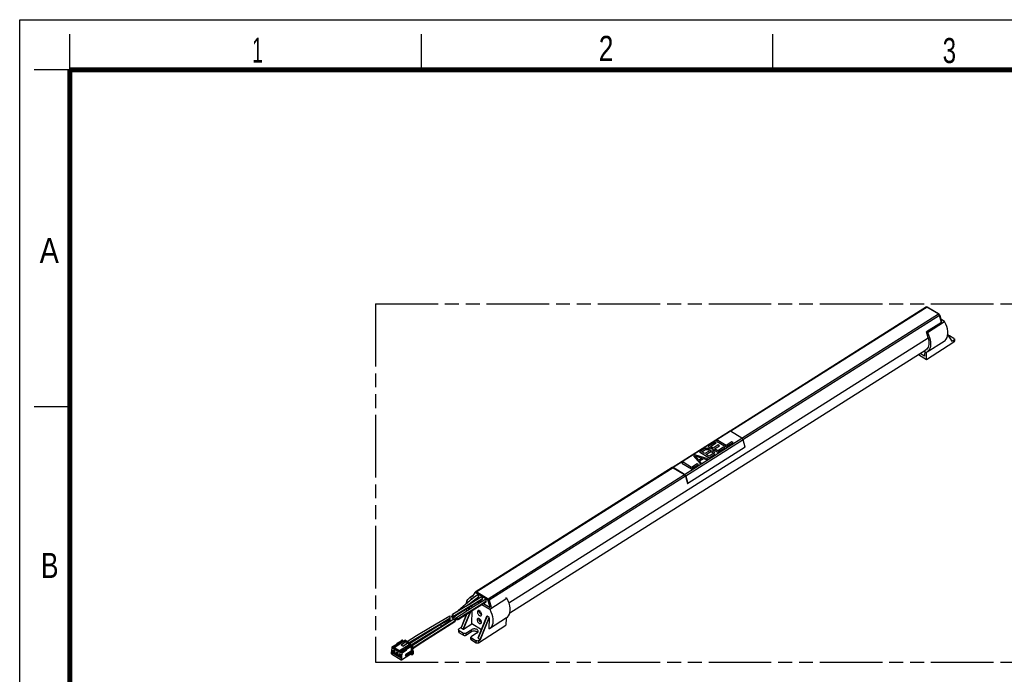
# Model space of a CAD drawing. Header units: millimetres. Extents: x 0 to 210, y 0 to 297.
# Tile 3 of 10: x 0 to 137, y 206 to 297. Entities that reach past the tile are written whole.
import ezdxf

# ---------------------------------------------------------------- set-up
doc = ezdxf.new("R2010")
doc.units = ezdxf.units.MM
doc.header["$LTSCALE"] = 19.36
doc.linetypes.add('PHANTOM', pattern=[0.8, 0.45, -0.05, 0.1, -0.05, 0.1, -0.05])
doc.layers.get('0').update_dxf_attribs({"linetype": 'CONTINUOUS'})
doc.layers.add('DEFAULT_3', color=7, linetype='PHANTOM')
doc.styles.add('TEXTSTYLE_2', font='txt', dxfattribs={"width": 0.75})

msp = doc.modelspace()

# ---------------------------------------------------------------- linework, layer by layer
at = {"color": 2, "linetype": 'Continuous'}
for p, q in [((0, 0), (0, 297)), ((0, 297), (210, 297)), ((7, 290), (7, 295)), ((56, 290), (56, 295)), ((105, 290), (105, 295)), ((7, 290), (2, 290)), ((7, 243), (2, 243))]:
    msp.add_line(p, q, dxfattribs=at)
at = {"color": 7, "linetype": 'Continuous'}
for p, q in [((126.446, 256.946), (99.037, 239.597)), ((126.448, 256.948), (126.46, 256.952)), ((126.46, 256.952), (126.47, 256.949)), ((126.471, 256.948), (128.132, 255.946)), ((126.494, 256.915), (126.504, 256.886)), ((128.162, 255.924), (128.132, 255.946)), ((128.261, 255.771), (128.249, 255.807)), ((128.261, 255.771), (128.521, 254.818)), ((128.493, 254.758), (126.411, 253.44)), ((126.543, 253.361), (128.945, 254.881)), ((128.945, 254.881), (128.417, 255.2)), ((128.482, 254.864), (128.486, 254.849)), ((68.205, 215.618), (126.639, 252.605)), ((126.543, 253.361), (126.411, 253.44)), ((126.639, 252.605), (126.411, 253.44)), ((129.379, 253.011), (129.976, 252.145)), ((130.251, 252.515), (129.615, 252.899)), ((126.408, 249.603), (130.252, 252.036)), ((126.505, 250.64), (128.907, 252.16)), ((129.97, 252.127), (130.261, 252.311)), ((130.324, 252.406), (130.315, 252.13)), ((68.33, 214.223), (126.321, 250.929)), ((125.291, 250.277), (126.408, 249.603)), ((126.163, 250.032), (125.518, 250.421)), ((126.191, 250.847), (126.163, 250.032)), ((126.408, 249.603), (126.442, 250.603)), ((126.506, 250.641), (126.442, 250.603)), ((90.966, 234.516), (98.973, 239.585)), ((99.046, 239.597), (99.014, 239.598)), ((100.688, 238.621), (99.117, 239.57)), ((101.142, 237.347), (100.857, 238.389)), ((101.142, 237.347), (93.135, 232.279)), ((90.979, 234.497), (63.518, 217.115)), ((90.922, 234.461), (90.935, 234.483)), ((90.935, 234.483), (90.954, 234.507)), ((90.954, 234.507), (90.966, 234.517)), ((91.039, 234.529), (91.073, 234.519)), ((91.073, 234.519), (91.11, 234.501)), ((92.681, 233.553), (91.11, 234.501)), ((91.11, 234.483), (92.681, 233.534)), ((92.834, 233.324), (93.119, 232.282)), ((92.85, 233.321), (93.135, 232.279)), ((93.119, 232.282), (93.135, 232.279)), ((63.131, 216.46), (63.483, 217.08)), ((63.493, 217.094), (63.515, 217.113)), ((62.684, 215.408), (63.314, 215.925)), ((63.789, 216.686), (63.101, 216.173)), ((64.327, 216.415), (63.124, 215.673)), ((63.27, 215.38), (64.502, 216.139)), ((63.314, 215.925), (63.969, 216.413)), ((63.796, 216.69), (63.789, 216.686)), ((63.998, 216.478), (63.996, 216.506)), ((63.996, 216.46), (63.998, 216.478)), ((64.444, 216.388), (64.417, 216.407)), ((64.533, 216.206), (64.532, 216.234)), ((64.532, 216.188), (64.533, 216.206)), ((64.911, 216.055), (64.888, 216.06)), ((65.051, 215.87), (65.044, 215.9)), ((65.052, 215.841), (65.051, 215.87)), ((65.051, 215.824), (65.052, 215.841)), ((60.371, 213.642), (61.317, 214.204)), ((61.317, 214.204), (63.27, 215.38)), ((60.384, 213.239), (54.734, 209.617)), ((56.206, 210.167), (60.689, 213.046)), ((59.981, 213.791), (57.256, 212.177)), ((57.383, 211.873), (59.347, 213.037)), ((59.119, 212.902), (58.601, 212.548)), ((59.347, 213.037), (60.023, 213.436)), ((60.019, 213.239), (60.019, 213.262)), ((60.028, 213.468), (60.029, 213.488)), ((60.26, 213.728), (60.263, 213.755)), ((60.262, 213.691), (60.26, 213.728)), ((60.271, 213.652), (60.262, 213.691)), ((60.263, 213.755), (60.271, 213.774)), ((60.271, 213.774), (60.281, 213.787)), ((60.332, 213.831), (60.281, 213.787)), ((60.319, 213.915), (60.318, 213.943)), ((60.322, 213.885), (60.319, 213.915)), ((60.333, 213.998), (60.338, 214.002)), ((60.35, 213.754), (60.335, 213.82)), ((60.357, 213.427), (60.461, 213.512)), ((60.359, 213.43), (60.357, 213.427)), ((60.363, 213.677), (60.361, 213.696)), ((60.361, 213.627), (60.362, 213.594)), ((60.362, 213.594), (60.363, 213.561)), ((60.363, 213.5), (60.363, 213.473)), ((60.373, 213.645), (60.371, 213.643)), ((60.378, 213.714), (60.377, 213.694)), ((60.385, 213.24), (60.384, 213.239)), ((60.461, 213.512), (61.179, 214.122)), ((60.731, 213.461), (60.737, 213.464)), ((60.74, 213.125), (60.738, 213.146)), ((64.158, 213.104), (64.087, 213.164)), ((64.103, 213.102), (64.301, 212.964)), ((64.338, 212.981), (64.158, 213.104)), ((64.301, 212.964), (64.371, 212.927)), ((64.369, 212.965), (64.338, 212.981)), ((57.883, 212.096), (55.467, 210.594)), ((58.601, 212.548), (57.883, 212.096)), ((52.201, 209.405), (53.578, 210.276)), ((52.609, 209.991), (53.17, 210.346)), ((53.238, 210.305), (52.677, 209.95)), ((53.431, 210.31), (52.726, 209.864)), ((53.17, 210.346), (53.261, 210.413)), ((53.17, 210.346), (53.238, 210.305)), ((53.835, 210.178), (53.192, 209.717)), ((53.234, 210.395), (53.261, 210.413)), ((53.431, 210.31), (53.238, 210.305)), ((53.356, 210.437), (53.261, 210.413)), ((53.356, 210.437), (53.526, 210.334)), ((53.413, 209.584), (54.055, 210.045)), ((53.431, 210.31), (53.526, 210.334)), ((53.526, 210.334), (53.523, 210.241)), ((53.578, 210.276), (53.58, 210.331)), ((53.792, 210.147), (53.578, 210.276)), ((53.58, 210.331), (53.692, 210.402)), ((54.31, 209.891), (53.58, 210.331)), ((54.422, 209.962), (53.692, 210.402)), ((54.053, 209.99), (54.055, 210.045)), ((55.467, 210.594), (54.421, 209.94)), ((54.616, 209.676), (55.635, 210.313)), ((54.876, 209.319), (56.206, 210.167)), ((51.82, 208.509), (51.828, 208.802)), ((51.894, 208.904), (51.828, 208.802)), ((51.828, 208.766), (51.828, 208.802)), ((51.828, 208.766), (53.185, 207.947)), ((51.894, 208.904), (51.912, 209.451)), ((53.285, 208.064), (51.894, 208.904)), ((51.921, 209.47), (52.562, 209.876)), ((51.948, 209.467), (52.083, 209.385)), ((52.083, 209.385), (52.079, 209.275)), ((52.096, 209.304), (52.079, 209.275)), ((53.131, 208.64), (52.079, 209.275)), ((52.724, 209.791), (52.083, 209.385)), ((52.084, 208.883), (52.09, 209.067)), ((52.1, 208.893), (52.084, 208.883)), ((52.253, 208.781), (52.084, 208.883)), ((52.09, 209.067), (52.259, 208.964)), ((52.096, 209.304), (52.167, 209.349)), ((52.168, 209.261), (52.096, 209.304)), ((52.1, 208.893), (52.105, 209.066)), ((52.254, 208.8), (52.1, 208.893)), ((52.165, 209.256), (52.168, 209.348)), ((52.165, 209.256), (52.894, 208.815)), ((52.201, 209.405), (52.168, 209.348)), ((52.168, 209.348), (52.897, 208.907)), ((52.201, 209.405), (52.93, 208.964)), ((52.259, 208.964), (52.253, 208.781)), ((52.508, 208.627), (52.514, 208.811)), ((52.514, 208.811), (52.683, 208.708)), ((52.524, 208.637), (52.529, 208.81)), ((52.557, 209.967), (52.554, 209.876)), ((52.557, 209.967), (52.609, 209.991)), ((52.724, 209.791), (52.588, 209.873)), ((52.677, 209.95), (52.609, 209.991)), ((52.677, 209.95), (52.726, 209.864)), ((52.683, 208.708), (52.677, 208.525)), ((52.724, 209.791), (52.726, 209.864)), ((52.894, 208.815), (52.897, 208.907)), ((52.94, 208.791), (52.894, 208.815)), ((52.897, 208.907), (52.93, 208.964)), ((52.93, 208.964), (54.308, 209.836)), ((53.613, 209.217), (52.94, 208.791)), ((53.132, 208.678), (52.942, 208.793)), ((53.131, 208.64), (53.135, 208.75)), ((53.775, 209.156), (53.135, 208.75)), ((53.27, 208.669), (53.135, 208.75)), ((53.413, 209.584), (53.192, 209.717)), ((53.413, 209.584), (54.053, 209.99)), ((53.611, 209.161), (53.567, 209.188)), ((53.611, 209.161), (53.723, 209.232)), ((53.611, 209.161), (53.613, 209.217)), ((53.725, 209.287), (53.723, 209.232)), ((54.414, 209.723), (53.725, 209.287)), ((53.775, 209.156), (53.778, 209.229)), ((53.775, 209.156), (53.911, 209.074)), ((53.778, 209.229), (53.83, 209.254)), ((53.83, 209.254), (54.391, 209.608)), ((53.83, 209.254), (53.898, 209.213)), ((54.566, 208.89), (53.846, 208.434)), ((54.459, 209.568), (53.898, 209.213)), ((53.898, 209.213), (53.947, 209.127)), ((53.924, 208.199), (54.645, 208.655)), ((54.651, 208.839), (53.93, 208.383)), ((53.944, 209.017), (53.947, 209.127)), ((54.652, 209.573), (53.947, 209.127)), ((54.308, 209.836), (54.053, 209.99)), ((54.308, 209.836), (54.31, 209.891)), ((54.31, 209.891), (54.422, 209.962)), ((54.442, 209.65), (54.368, 209.695)), ((54.391, 209.608), (54.482, 209.675)), ((54.391, 209.608), (54.459, 209.568)), ((54.422, 209.962), (54.414, 209.723)), ((54.455, 209.658), (54.482, 209.675)), ((54.652, 209.573), (54.459, 209.568)), ((54.577, 209.699), (54.482, 209.675)), ((54.582, 209.367), (54.566, 208.89)), ((54.651, 208.839), (54.566, 208.89)), ((54.577, 209.699), (54.747, 209.597)), ((54.712, 209.102), (54.58, 209.041)), ((54.58, 209.041), (54.702, 208.826)), ((54.582, 209.367), (54.742, 209.469)), ((54.582, 209.367), (54.684, 209.306)), ((54.645, 208.655), (54.651, 208.839)), ((54.652, 209.573), (54.747, 209.597)), ((54.702, 208.826), (54.689, 208.423)), ((54.702, 208.826), (54.863, 208.928)), ((54.717, 209.249), (54.712, 209.102)), ((54.712, 209.102), (54.872, 209.203)), ((54.747, 209.597), (54.742, 209.469)), ((54.844, 209.407), (54.742, 209.469)), ((54.863, 208.928), (54.751, 209.124)), ((54.863, 208.928), (54.849, 208.524)), ((54.877, 209.35), (54.872, 209.203)), ((51.818, 208.511), (51.82, 208.509)), ((51.82, 208.509), (53.176, 207.69)), ((52.524, 208.637), (52.508, 208.627)), ((52.677, 208.525), (52.508, 208.627)), ((52.678, 208.544), (52.524, 208.637)), ((52.932, 208.371), (52.938, 208.555)), ((52.948, 208.381), (52.932, 208.371)), ((53.101, 208.269), (52.932, 208.371)), ((52.938, 208.555), (53.107, 208.452)), ((52.948, 208.381), (52.953, 208.554)), ((53.102, 208.288), (52.948, 208.381)), ((53.107, 208.452), (53.101, 208.269)), ((53.185, 207.947), (53.176, 207.69)), ((53.176, 207.69), (53.209, 207.672)), ((53.218, 207.962), (53.185, 207.947)), ((53.209, 207.672), (54.554, 208.523)), ((53.218, 207.962), (53.209, 207.672)), ((53.218, 207.962), (53.285, 208.064)), ((53.285, 208.064), (53.303, 208.611)), ((53.867, 208.191), (53.782, 208.242)), ((53.904, 208.36), (53.93, 208.383)), ((54.619, 208.39), (54.478, 208.475)), ((54.556, 208.599), (54.554, 208.523)), ((54.638, 208.382), (54.619, 208.39)), ((54.671, 208.385), (54.831, 208.486))]:
    msp.add_line(p, q, dxfattribs=at)
at = {"color": 9, "linetype": 'Continuous'}
for p, q in [((126.504, 256.886), (99.132, 239.561)), ((128.075, 255.938), (126.504, 256.886)), ((100.701, 238.611), (128.075, 255.938)), ((128.228, 255.727), (100.841, 238.392)), ((128.108, 255.914), (128.075, 255.938)), ((128.493, 254.758), (128.228, 255.727)), ((128.527, 254.836), (128.517, 254.829)), ((129.376, 252.988), (129.97, 252.127)), ((130.252, 252.036), (130.261, 252.311)), ((99.117, 239.57), (91.11, 234.501)), ((92.681, 233.553), (100.688, 238.621)), ((100.857, 238.389), (92.85, 233.321)), ((91.11, 234.483), (63.723, 217.148)), ((65.294, 216.199), (92.681, 233.534)), ((92.834, 233.324), (65.447, 215.988)), ((65.204, 216.061), (63.493, 217.094)), ((63.723, 217.148), (65.294, 216.199)), ((63.998, 216.478), (63.386, 216.024)), ((64.533, 216.206), (63.532, 215.587)), ((65.287, 215.951), (65.545, 215.01)), ((65.447, 215.988), (65.709, 215.03)), ((61.451, 214.331), (60.377, 213.694)), ((61.838, 211.959), (62.837, 214.41)), ((61.873, 211.961), (62.884, 214.44)), ((62.705, 215.04), (62.526, 214.601)), ((62.715, 215.046), (62.536, 214.607)), ((63.049, 214.931), (63.085, 215.02)), ((60.029, 213.488), (58.559, 212.618)), ((60.352, 213.44), (60.359, 213.643)), ((60.361, 213.696), (60.369, 213.953)), ((60.971, 213.98), (60.363, 213.473)), ((60.726, 213.303), (60.731, 213.461)), ((61.038, 214.038), (60.971, 213.98)), ((62.324, 214.086), (61.533, 212.143)), ((62.314, 214.08), (61.534, 212.165)), ((65.154, 213.77), (63.907, 210.71)), ((65.136, 213.744), (63.908, 210.732)), ((64.212, 210.525), (65.459, 213.586)), ((64.248, 210.527), (65.475, 213.539)), ((56.757, 211.546), (55.207, 210.607)), ((58.559, 212.618), (56.757, 211.546)), ((58.807, 212.338), (57.279, 211.381)), ((58.807, 212.338), (58.804, 212.373)), ((61.253, 211.778), (61.243, 211.502)), ((63.01, 211.624), (63.019, 211.899)), ((55.207, 210.607), (54.294, 210.039)), ((61.879, 211.118), (61.889, 211.394)), ((62.218, 211.393), (62.209, 211.117)), ((62.991, 210.728), (62.982, 210.453)), ((63.618, 210.069), (63.627, 210.344)), ((63.957, 210.343), (63.948, 210.068)), ((52.588, 209.873), (51.948, 209.467)), ((53.27, 208.669), (53.911, 209.074)), ((53.944, 209.017), (53.303, 208.611)), ((54.684, 209.306), (54.844, 209.407)), ((54.877, 209.35), (54.717, 209.249)), ((53.846, 208.434), (53.93, 208.383)), ((54.689, 208.423), (54.849, 208.524))]:
    msp.add_line(p, q, dxfattribs=at)
at = {"color": 150, "linetype": 'Continuous', "true_color": 0x3366ff}
for p, q in [((96.944, 238.059), (95.983, 237.451)), ((96.316, 237.448), (97.117, 237.955)), ((97.386, 237.661), (96.692, 237.221)), ((96.865, 237.117), (97.559, 237.556)), ((97.117, 237.955), (96.944, 238.059)), ((97.318, 238.296), (97.158, 238.195)), ((97.158, 238.195), (98.514, 237.375)), ((98.501, 237.581), (97.318, 238.296)), ((97.559, 237.556), (97.386, 237.661)), ((99.302, 238.088), (98.501, 237.581)), ((98.514, 237.375), (99.475, 237.983)), ((99.475, 237.983), (99.302, 238.088)), ((94.142, 236.286), (93.928, 236.15)), ((93.928, 236.15), (94.858, 235.061)), ((95.925, 235.737), (94.142, 236.286)), ((94.15, 236.148), (95.17, 235.83)), ((94.689, 235.526), (94.15, 236.148)), ((95.423, 237.096), (94.782, 236.691)), ((94.782, 236.691), (96.139, 235.872)), ((95.115, 236.688), (95.623, 237.009)), ((95.52, 236.444), (95.115, 236.688)), ((95.585, 237.163), (95.423, 237.096)), ((96.027, 236.765), (95.52, 236.444)), ((95.778, 237.179), (95.585, 237.163)), ((95.623, 237.009), (95.731, 237.042)), ((95.693, 236.339), (96.2, 236.66)), ((96.126, 236.078), (95.693, 236.339)), ((95.731, 237.042), (95.843, 237.041)), ((95.974, 237.16), (95.778, 237.179)), ((95.843, 237.041), (95.956, 237.006)), ((95.956, 237.006), (96.014, 236.971)), ((96.087, 237.124), (95.974, 237.16)), ((95.983, 237.451), (97.34, 236.632)), ((96.014, 236.971), (96.074, 236.901)), ((96.078, 236.833), (96.027, 236.765)), ((96.074, 236.901), (96.078, 236.833)), ((96.203, 237.055), (96.087, 237.124)), ((96.633, 236.399), (96.126, 236.078)), ((96.139, 235.872), (96.779, 236.277)), ((96.2, 236.66), (96.309, 236.693)), ((96.263, 236.985), (96.203, 237.055)), ((96.298, 236.865), (96.263, 236.985)), ((96.273, 236.814), (96.298, 236.865)), ((96.356, 236.83), (96.273, 236.814)), ((96.309, 236.693), (96.42, 236.692)), ((96.692, 237.221), (96.316, 237.448)), ((96.551, 236.811), (96.356, 236.83)), ((96.42, 236.692), (96.533, 236.657)), ((96.533, 236.657), (96.62, 236.605)), ((96.665, 236.776), (96.551, 236.811)), ((96.62, 236.605), (96.68, 236.535)), ((96.684, 236.467), (96.633, 236.399)), ((96.809, 236.689), (96.665, 236.776)), ((96.68, 236.535), (96.684, 236.467)), ((96.779, 236.277), (96.884, 236.379)), ((96.869, 236.619), (96.809, 236.689)), ((97.327, 236.838), (96.865, 237.117)), ((96.904, 236.499), (96.869, 236.619)), ((96.884, 236.379), (96.904, 236.499)), ((98.128, 237.345), (97.327, 236.838)), ((97.34, 236.632), (98.301, 237.24)), ((98.301, 237.24), (98.128, 237.345)), ((92.487, 235.238), (92.327, 235.137)), ((92.327, 235.137), (93.683, 234.317)), ((93.67, 234.523), (92.487, 235.238)), ((94.471, 235.03), (93.67, 234.523)), ((93.683, 234.317), (94.644, 234.926)), ((94.644, 234.926), (94.471, 235.03)), ((95.17, 235.83), (94.689, 235.526)), ((94.778, 235.439), (95.312, 235.777)), ((95.018, 235.162), (94.778, 235.439)), ((94.858, 235.061), (95.018, 235.162)), ((95.312, 235.777), (95.765, 235.635)), ((95.765, 235.635), (95.925, 235.737))]:
    msp.add_line(p, q, dxfattribs=at)
at = {"color": 6, "linetype": 'Continuous'}
for p, q in [((62.739, 216.352), (62.794, 216.385)), ((63.254, 216.676), (62.794, 216.385)), ((62.794, 216.385), (63.121, 216.188)), ((63.212, 216.43), (63.339, 216.353)), ((63.422, 216.006), (63.545, 215.932)), ((63.643, 216.17), (63.788, 216.083)), ((63.859, 215.743), (64.108, 215.592)), ((64.102, 215.893), (64.351, 215.743)), ((64.664, 215.553), (65.586, 214.997)), ((65.524, 214.737), (67.926, 216.258)), ((67.748, 216.365), (67.926, 216.258)), ((62.7, 215.036), (62.521, 214.597)), ((63.085, 215.02), (62.879, 215.144)), ((63.024, 212.689), (63.087, 214.569)), ((64.113, 214.278), (64.081, 214.359)), ((64.422, 215.403), (65.524, 214.737)), ((65.524, 214.737), (65.693, 214.389)), ((65.693, 214.389), (65.823, 214.044)), ((62.309, 214.077), (61.527, 212.157)), ((63.901, 210.724), (65.14, 213.765)), ((64.369, 212.89), (64.305, 212.92)), ((64.406, 213.986), (64.342, 214.016)), ((65.459, 213.586), (65.154, 213.77)), ((65.475, 213.539), (65.422, 211.98)), ((67.887, 213.537), (65.484, 212.019)), ((65.823, 214.044), (65.916, 213.7)), ((65.916, 213.7), (65.968, 213.367)), ((65.977, 213.052), (65.946, 212.763)), ((65.968, 213.367), (65.977, 213.052)), ((67.825, 213.501), (67.791, 212.5)), ((67.825, 213.501), (67.888, 213.538)), ((61.18, 211.887), (61.17, 211.612)), ((61.534, 212.165), (61.243, 211.981)), ((61.243, 211.502), (61.879, 211.118)), ((61.253, 211.778), (61.889, 211.394)), ((61.533, 212.143), (61.838, 211.959)), ((61.873, 211.961), (63.024, 212.689)), ((62.209, 211.117), (63.01, 211.624)), ((62.218, 211.393), (63.019, 211.899)), ((63.782, 211.439), (62.982, 210.932)), ((64.37, 211.876), (63.024, 212.689)), ((63.924, 211.633), (63.925, 211.652)), ((63.948, 210.068), (67.791, 212.5)), ((65.486, 212.018), (65.422, 211.98)), ((65.609, 212.112), (65.486, 212.018)), ((65.946, 212.763), (65.872, 212.507)), ((62.909, 210.562), (62.918, 210.837)), ((62.982, 210.453), (63.618, 210.069)), ((62.991, 210.728), (63.627, 210.344)), ((63.907, 210.71), (64.212, 210.525)), ((63.957, 210.343), (64.248, 210.527))]:
    msp.add_line(p, q, dxfattribs=at)
at = {"color": 7, "linetype": 'Continuous', "const_width": 0.7}
for points in [[(7, 7), (7, 290)], [(7, 290), (203, 290)]]:
    msp.add_lwpolyline(points, dxfattribs=at)
at = {"color": 7, "linetype": 'Continuous'}
for points in [[(126.47, 256.949), (126.472, 256.948), (126.483, 256.935), (126.494, 256.915)], [(128.212, 255.871), (128.188, 255.899), (128.162, 255.924)], [(128.249, 255.807), (128.232, 255.84), (128.212, 255.871)], [(128.908, 252.161), (129.031, 252.256), (129.18, 252.431), (129.293, 252.65), (129.367, 252.907), (129.399, 253.196), (129.389, 253.51), (129.337, 253.844), (129.245, 254.188), (129.114, 254.533), (128.945, 254.881)], [(126.639, 252.605), (126.7, 252.361), (126.737, 252.127), (126.749, 251.901), (126.737, 251.689), (126.701, 251.494), (126.642, 251.319), (126.56, 251.166), (126.456, 251.038), (126.322, 250.93)], [(126.543, 253.361), (126.712, 253.012), (126.843, 252.667), (126.935, 252.323), (126.987, 251.99), (126.997, 251.676), (126.965, 251.387), (126.891, 251.13), (126.778, 250.91), (126.629, 250.736), (126.506, 250.641)], [(129.428, 252.94), (129.449, 252.941), (129.509, 252.937), (129.564, 252.922), (129.615, 252.899)], [(130.251, 252.515), (130.291, 252.483), (130.315, 252.45), (130.324, 252.413), (130.324, 252.406)], [(130.252, 252.036), (130.288, 252.067), (130.309, 252.1), (130.315, 252.13)], [(130.324, 252.406), (130.318, 252.376), (130.297, 252.342), (130.261, 252.311)], [(99.014, 239.598), (98.985, 239.591), (98.973, 239.585)], [(99.117, 239.57), (99.08, 239.588), (99.046, 239.597)], [(100.76, 238.561), (100.726, 238.594), (100.688, 238.621)], [(100.819, 238.48), (100.792, 238.523), (100.76, 238.561)], [(100.857, 238.389), (100.841, 238.436), (100.819, 238.48)], [(90.966, 234.517), (90.978, 234.523), (91.007, 234.53), (91.039, 234.529)], [(91.015, 234.509), (90.989, 234.502), (90.979, 234.497)], [(91.11, 234.483), (91.076, 234.499), (91.045, 234.508), (91.018, 234.509)], [(92.681, 233.553), (92.719, 233.526), (92.753, 233.493), (92.785, 233.455)], [(92.8, 233.406), (92.775, 233.445), (92.746, 233.48), (92.715, 233.51), (92.681, 233.534)], [(92.785, 233.455), (92.812, 233.412), (92.834, 233.368), (92.85, 233.321)], [(92.834, 233.324), (92.819, 233.366), (92.8, 233.406)], [(63.483, 217.08), (63.484, 217.083), (63.486, 217.085), (63.487, 217.088), (63.489, 217.09), (63.491, 217.092), (63.493, 217.094)], [(63.515, 217.113), (63.543, 217.127), (63.58, 217.14)], [(63.58, 217.14), (63.624, 217.148), (63.672, 217.151), (63.723, 217.148)], [(63.124, 215.673), (61.19, 214.509), (60.338, 214.002)], [(64.847, 216.051), (63.267, 215.069), (60.737, 213.464)], [(63.101, 216.173), (62.167, 215.406), (61.197, 214.566), (60.99, 214.39)], [(61.114, 213.318), (63.463, 214.807), (65.021, 215.775)], [(63.832, 216.696), (63.812, 216.695), (63.796, 216.69)], [(63.956, 216.605), (63.932, 216.636), (63.906, 216.662), (63.879, 216.68), (63.854, 216.691), (63.832, 216.696)], [(63.996, 216.506), (63.989, 216.537), (63.975, 216.572), (63.956, 216.605)], [(63.969, 216.413), (63.975, 216.418), (63.985, 216.43), (63.992, 216.445), (63.996, 216.46)], [(64.347, 215.74), (64.21, 215.812), (64.058, 215.865)], [(64.417, 216.407), (64.392, 216.419), (64.369, 216.424), (64.349, 216.423), (64.332, 216.418), (64.327, 216.415)], [(64.532, 216.234), (64.525, 216.264), (64.511, 216.298), (64.493, 216.332), (64.47, 216.362), (64.444, 216.388)], [(64.502, 216.139), (64.51, 216.146), (64.52, 216.158), (64.528, 216.173), (64.532, 216.188)], [(64.888, 216.06), (64.868, 216.059), (64.851, 216.054), (64.847, 216.051)], [(64.963, 216.024), (64.936, 216.043), (64.911, 216.055)], [(65.012, 215.967), (64.988, 215.998), (64.963, 216.024)], [(65.044, 215.9), (65.03, 215.934), (65.012, 215.967)], [(65.021, 215.775), (65.029, 215.781), (65.039, 215.794), (65.047, 215.808), (65.051, 215.824)], [(58.776, 212.272), (59.545, 212.798), (60.013, 213.152)], [(60.023, 213.723), (60.019, 213.753), (60.011, 213.775), (60.001, 213.789), (59.99, 213.793), (59.981, 213.791)], [(60.019, 213.262), (60.019, 213.286), (60.018, 213.311), (60.017, 213.335), (60.017, 213.359), (60.016, 213.383), (60.014, 213.406), (60.013, 213.428)], [(60.013, 213.152), (60.015, 213.156), (60.016, 213.165), (60.017, 213.179), (60.018, 213.199)], [(60.018, 213.199), (60.019, 213.218), (60.019, 213.239)], [(60.028, 213.629), (60.027, 213.661), (60.025, 213.692), (60.023, 213.723)], [(60.023, 213.436), (60.023, 213.437), (60.025, 213.443), (60.027, 213.453), (60.028, 213.468)], [(60.03, 213.536), (60.029, 213.566), (60.029, 213.597), (60.028, 213.629)], [(60.029, 213.488), (60.029, 213.51), (60.03, 213.536)], [(60.301, 213.567), (60.285, 213.609), (60.271, 213.652)], [(60.281, 213.787), (60.295, 213.793), (60.31, 213.791), (60.324, 213.78), (60.338, 213.761), (60.348, 213.734), (60.356, 213.701)], [(60.352, 213.44), (60.345, 213.464), (60.334, 213.493), (60.301, 213.567)], [(60.318, 213.943), (60.321, 213.967), (60.326, 213.986), (60.333, 213.998)], [(60.335, 213.82), (60.328, 213.853), (60.322, 213.885)], [(60.338, 214.002), (60.341, 214.004), (60.35, 214.003), (60.359, 213.994), (60.365, 213.977), (60.369, 213.953)], [(60.361, 213.696), (60.357, 213.724), (60.35, 213.754)], [(60.357, 213.427), (60.357, 213.427), (60.354, 213.43), (60.352, 213.44)], [(60.363, 213.473), (60.362, 213.453), (60.36, 213.439), (60.359, 213.43)], [(60.371, 213.643), (60.371, 213.642), (60.369, 213.644), (60.367, 213.651), (60.365, 213.662), (60.363, 213.677)], [(60.363, 213.561), (60.363, 213.529), (60.363, 213.5)], [(60.369, 213.953), (60.371, 213.93), (60.373, 213.905)], [(60.373, 213.905), (60.374, 213.877), (60.376, 213.849)], [(60.377, 213.694), (60.376, 213.677), (60.375, 213.663), (60.374, 213.652), (60.373, 213.645)], [(60.376, 213.849), (60.377, 213.82), (60.377, 213.791), (60.378, 213.763), (60.378, 213.737), (60.378, 213.714)], [(60.738, 213.146), (60.73, 213.167), (60.717, 213.189), (60.697, 213.21), (60.672, 213.228), (60.643, 213.245), (60.61, 213.257), (60.574, 213.266), (60.538, 213.271), (60.503, 213.272), (60.469, 213.269), (60.438, 213.262), (60.41, 213.252), (60.385, 213.24)], [(60.688, 213.387), (60.689, 213.4), (60.693, 213.414)], [(60.726, 213.303), (60.713, 213.316), (60.703, 213.33), (60.696, 213.345), (60.691, 213.359), (60.688, 213.373), (60.688, 213.387)], [(60.689, 213.046), (60.698, 213.053), (60.716, 213.069), (60.729, 213.088), (60.737, 213.106), (60.74, 213.125)], [(60.693, 213.414), (60.699, 213.426), (60.707, 213.439), (60.718, 213.45), (60.731, 213.461)], [(60.997, 213.251), (60.965, 213.243), (60.93, 213.239), (60.893, 213.239), (60.855, 213.243), (60.818, 213.253), (60.783, 213.266), (60.753, 213.283), (60.726, 213.303)], [(60.737, 213.464), (60.755, 213.475), (60.783, 213.486), (60.814, 213.493)], [(60.814, 213.493), (60.848, 213.497), (60.883, 213.497), (60.92, 213.493), (60.956, 213.485), (60.99, 213.473), (61.02, 213.457), (61.047, 213.438), (61.067, 213.417), (61.082, 213.395), (61.091, 213.373), (61.093, 213.351)], [(61.042, 213.272), (61.026, 213.263), (60.997, 213.251)], [(61.093, 213.351), (61.09, 213.331), (61.082, 213.312), (61.068, 213.294), (61.05, 213.277), (61.042, 213.272)], [(57.256, 212.177), (55.305, 211.003), (54.019, 210.205)], [(54.333, 210.015), (55.451, 210.709), (57.383, 211.873)], [(55.635, 210.313), (57.238, 211.309), (58.776, 212.272)], [(51.912, 209.451), (51.914, 209.46), (51.917, 209.466), (51.921, 209.47)], [(51.921, 209.47), (51.923, 209.471), (51.93, 209.473), (51.938, 209.471), (51.948, 209.467)], [(52.588, 209.873), (52.579, 209.877), (52.571, 209.878), (52.564, 209.877), (52.562, 209.876)], [(53.27, 208.669), (53.279, 208.662), (53.287, 208.654), (53.293, 208.644), (53.299, 208.634), (53.302, 208.623), (53.303, 208.611)], [(53.944, 209.017), (53.943, 209.027), (53.94, 209.037), (53.935, 209.048), (53.929, 209.058), (53.921, 209.066), (53.911, 209.074)], [(54.684, 209.306), (54.693, 209.299), (54.7, 209.291), (54.707, 209.282), (54.712, 209.271), (54.715, 209.26), (54.717, 209.249)], [(54.877, 209.35), (54.876, 209.36), (54.873, 209.37), (54.868, 209.381), (54.862, 209.391), (54.854, 209.4), (54.844, 209.407)], [(53.797, 208.386), (53.779, 208.354), (53.767, 208.322), (53.763, 208.292), (53.765, 208.266), (53.775, 208.248), (53.782, 208.242)], [(53.846, 208.434), (53.819, 208.412), (53.797, 208.386)], [(53.867, 208.191), (53.861, 208.197), (53.85, 208.215), (53.847, 208.24), (53.852, 208.27), (53.864, 208.302), (53.882, 208.334), (53.904, 208.36)], [(53.924, 208.199), (53.898, 208.188), (53.877, 208.187), (53.867, 208.191)], [(54.671, 208.385), (54.668, 208.383), (54.655, 208.38), (54.638, 208.382)], [(54.689, 208.423), (54.686, 208.405), (54.679, 208.392), (54.671, 208.385)], [(54.831, 208.486), (54.838, 208.492), (54.845, 208.505), (54.849, 208.524)]]:
    msp.add_lwpolyline(points, dxfattribs=at)
at = {"color": 9, "linetype": 'Continuous'}
for points in [[(128.075, 255.938), (128.095, 255.948), (128.114, 255.951), (128.13, 255.947), (128.132, 255.946)], [(128.169, 255.848), (128.14, 255.884), (128.108, 255.914)], [(128.228, 255.727), (128.214, 255.768), (128.194, 255.81), (128.169, 255.848)], [(128.261, 255.771), (128.261, 255.767), (128.258, 255.754), (128.246, 255.74), (128.228, 255.727)], [(65.052, 215.841), (64.069, 215.232), (63.081, 214.613), (62.089, 213.985), (61.093, 213.351)], [(63.532, 215.587), (62.504, 214.962), (61.451, 214.331)], [(63.386, 216.024), (62.781, 215.537), (62.496, 215.295)], [(65.204, 216.061), (65.222, 216.049), (65.239, 216.034), (65.254, 216.017), (65.268, 215.997), (65.279, 215.975), (65.287, 215.951)], [(65.21, 216.057), (65.214, 216.082), (65.223, 216.11), (65.236, 216.137), (65.253, 216.162), (65.273, 216.183), (65.294, 216.199)], [(65.447, 215.988), (65.424, 215.976), (65.396, 215.965), (65.367, 215.957), (65.338, 215.951), (65.311, 215.95), (65.287, 215.951)], [(65.294, 216.199), (65.327, 216.176), (65.359, 216.145), (65.388, 216.11), (65.413, 216.071), (65.433, 216.03), (65.447, 215.988)], [(60.74, 213.125), (56.071, 210.127), (54.869, 209.362)], [(60.018, 213.199), (59.715, 212.967), (59.412, 212.745), (59.109, 212.536), (58.807, 212.338)], [(58.691, 212.539), (58.662, 212.552), (58.633, 212.557), (58.608, 212.552), (58.601, 212.548)], [(58.804, 212.373), (58.793, 212.412), (58.775, 212.451), (58.75, 212.487), (58.72, 212.518), (58.691, 212.539)], [(58.776, 212.272), (58.788, 212.283), (58.802, 212.307), (58.807, 212.338)], [(57.279, 211.381), (55.707, 210.405), (54.585, 209.703)]]:
    msp.add_lwpolyline(points, dxfattribs=at)
at = {"color": 6, "linetype": 'Continuous'}
for points in [[(62.266, 215.487), (62.277, 215.595), (62.349, 215.853), (62.461, 216.075), (62.609, 216.251), (62.739, 216.352)], [(63.212, 216.43), (63.238, 216.41), (63.259, 216.386), (63.276, 216.357), (63.288, 216.326), (63.29, 216.314)], [(67.888, 213.538), (68.012, 213.633), (68.161, 213.807), (68.274, 214.027), (68.348, 214.284), (68.38, 214.573), (68.37, 214.887), (68.318, 215.22), (68.225, 215.565), (68.095, 215.909), (67.926, 216.258)], [(62.357, 214.493), (62.312, 214.656), (62.291, 214.79)], [(63.894, 214.53), (63.887, 214.525), (63.85, 214.486), (63.826, 214.432), (63.816, 214.365), (63.82, 214.29), (63.84, 214.21), (63.872, 214.128), (63.917, 214.049), (63.971, 213.976), (64.033, 213.915), (64.102, 213.864)], [(64.123, 214.506), (64.054, 214.538), (63.992, 214.552), (63.935, 214.547), (63.894, 214.53)], [(64.081, 214.359), (64.061, 214.439), (64.056, 214.515), (64.059, 214.536)], [(64.342, 214.016), (64.273, 214.067), (64.212, 214.127), (64.158, 214.2), (64.113, 214.278)], [(64.254, 214.394), (64.192, 214.455), (64.123, 214.506)], [(64.353, 214.241), (64.308, 214.321), (64.254, 214.394)], [(64.404, 214.08), (64.385, 214.16), (64.353, 214.241)], [(65.521, 215.003), (65.538, 215.009), (65.56, 215.007), (65.586, 214.997)], [(63.857, 213.434), (63.85, 213.429), (63.813, 213.39), (63.789, 213.337), (63.779, 213.27), (63.784, 213.194), (63.803, 213.114), (63.835, 213.033), (63.88, 212.954), (63.934, 212.881), (63.996, 212.819), (64.065, 212.768)], [(64.086, 213.41), (64.017, 213.443), (63.955, 213.457), (63.898, 213.452), (63.857, 213.434)], [(64.076, 213.182), (64.044, 213.263), (64.024, 213.343), (64.019, 213.419), (64.022, 213.44)], [(64.305, 212.92), (64.236, 212.971), (64.175, 213.032), (64.121, 213.104), (64.076, 213.182)], [(64.316, 213.146), (64.271, 213.225), (64.217, 213.298), (64.155, 213.359), (64.086, 213.41)], [(64.102, 213.864), (64.171, 213.832), (64.233, 213.818), (64.29, 213.823), (64.331, 213.84)], [(64.294, 212.744), (64.301, 212.749), (64.338, 212.789), (64.362, 212.842), (64.372, 212.909), (64.367, 212.985)], [(64.367, 212.985), (64.348, 213.065), (64.316, 213.146)], [(64.331, 213.84), (64.338, 213.845), (64.375, 213.884), (64.399, 213.938), (64.409, 214.005), (64.404, 214.08)], [(61.234, 211.706), (61.198, 211.675), (61.177, 211.641), (61.171, 211.612)], [(61.171, 211.612), (61.171, 211.604), (61.18, 211.567), (61.204, 211.534), (61.243, 211.502)], [(61.18, 211.887), (61.186, 211.917), (61.207, 211.95), (61.243, 211.981)], [(61.253, 211.778), (61.214, 211.809), (61.189, 211.843), (61.18, 211.88), (61.18, 211.887)], [(63.01, 211.624), (63.105, 211.67), (63.207, 211.701), (63.321, 211.716), (63.437, 211.716), (63.55, 211.699), (63.656, 211.668), (63.75, 211.622)], [(63.925, 211.652), (63.92, 211.705), (63.891, 211.774), (63.838, 211.839), (63.762, 211.896), (63.669, 211.942), (63.564, 211.973), (63.45, 211.99), (63.333, 211.991), (63.218, 211.976), (63.114, 211.946), (63.019, 211.899)], [(63.75, 211.622), (63.826, 211.566), (63.868, 211.516)], [(63.782, 211.439), (63.855, 211.498), (63.902, 211.563), (63.924, 211.633)], [(64.065, 212.768), (64.134, 212.736), (64.196, 212.722), (64.253, 212.727), (64.294, 212.744)], [(65.872, 212.507), (65.759, 212.287), (65.609, 212.112)], [(61.879, 211.118), (61.931, 211.095), (61.986, 211.081), (62.046, 211.076), (62.106, 211.08), (62.16, 211.094), (62.209, 211.117)], [(62.218, 211.393), (62.169, 211.369), (62.115, 211.356), (62.056, 211.351), (61.995, 211.356), (61.94, 211.37), (61.889, 211.394)], [(62.972, 210.656), (62.936, 210.625), (62.915, 210.592), (62.909, 210.562)], [(62.909, 210.562), (62.909, 210.555), (62.918, 210.518), (62.943, 210.484), (62.982, 210.453)], [(62.918, 210.837), (62.924, 210.867), (62.945, 210.901), (62.982, 210.932)], [(62.991, 210.728), (62.952, 210.759), (62.928, 210.793), (62.918, 210.83), (62.918, 210.837)], [(63.618, 210.069), (63.669, 210.045), (63.724, 210.031), (63.785, 210.026), (63.844, 210.031), (63.898, 210.044), (63.948, 210.068)], [(63.957, 210.343), (63.907, 210.32), (63.854, 210.306), (63.794, 210.301), (63.734, 210.306), (63.679, 210.32), (63.627, 210.344)]]:
    msp.add_lwpolyline(points, dxfattribs=at)
at = {"color": 7, "linetype": 'Continuous'}
for centre, major_axis, ratio, start_param, end_param in [((128.402, 254.813), (0.121, -0.013), 0.60894, -0.6562734, 0.2285294), ((129.953, 252.137), (0.025, 0.0027), 0.6115758, -0.8951318, 0.3058978)]:
    msp.add_ellipse(centre, major_axis=major_axis, ratio=ratio, start_param=start_param, end_param=end_param, dxfattribs=at)
at = {"color": 6, "linetype": 'Continuous'}
for centre, major_axis, ratio, start_param, end_param in [((63.084, 214.983), (-0.0041, 0.0381), 0.4332229, -1.8900483, -0.319252), ((65.153, 213.734), (-0.0041, 0.0381), 0.4332229, -0.319252, 0.5737951), ((65.458, 213.549), (-0.0041, 0.0381), 0.4332229, -1.8900483, -0.319252), ((61.551, 212.155), (0.025, 0.0027), 0.6115758, 2.8215525, 3.8172572), ((61.856, 211.971), (0.025, 0.0027), 0.6115758, -2.4659281, -0.8951318), ((63.925, 210.721), (0.025, 0.0027), 0.6115758, 2.8215525, 3.8172572), ((64.231, 210.537), (0.025, 0.0027), 0.6115758, -2.4659281, -0.8951318)]:
    msp.add_ellipse(centre, major_axis=major_axis, ratio=ratio, start_param=start_param, end_param=end_param, dxfattribs=at)
at = {"layer": 'DEFAULT_3', "color": 7, "linetype": 'PHANTOM'}
for p, q in [((49.609, 257.33), (49.609, 207.33)), ((49.609, 257.33), (149.609, 257.33)), ((49.609, 207.33), (149.609, 207.33))]:
    msp.add_line(p, q, dxfattribs=at)

# ---------------------------------------------------------------- texts
at = {"color": 5, "linetype": 'Continuous', "style": 'TEXTSTYLE_2'}
for s, width, p in [('1', 0.571429, (32.414, 291)), ('2', 0.785714, (80.731, 291.24)), ('3', 0.714286, (128.684, 290.943)), ('A', 0.857143, (2.787, 263.048)), ('B', 0.785714, (2.959, 219.099))]:
    msp.add_text(s, height=3.5, dxfattribs=dict(at, width=width)).set_placement(p)

doc.saveas('drawing.dxf')
